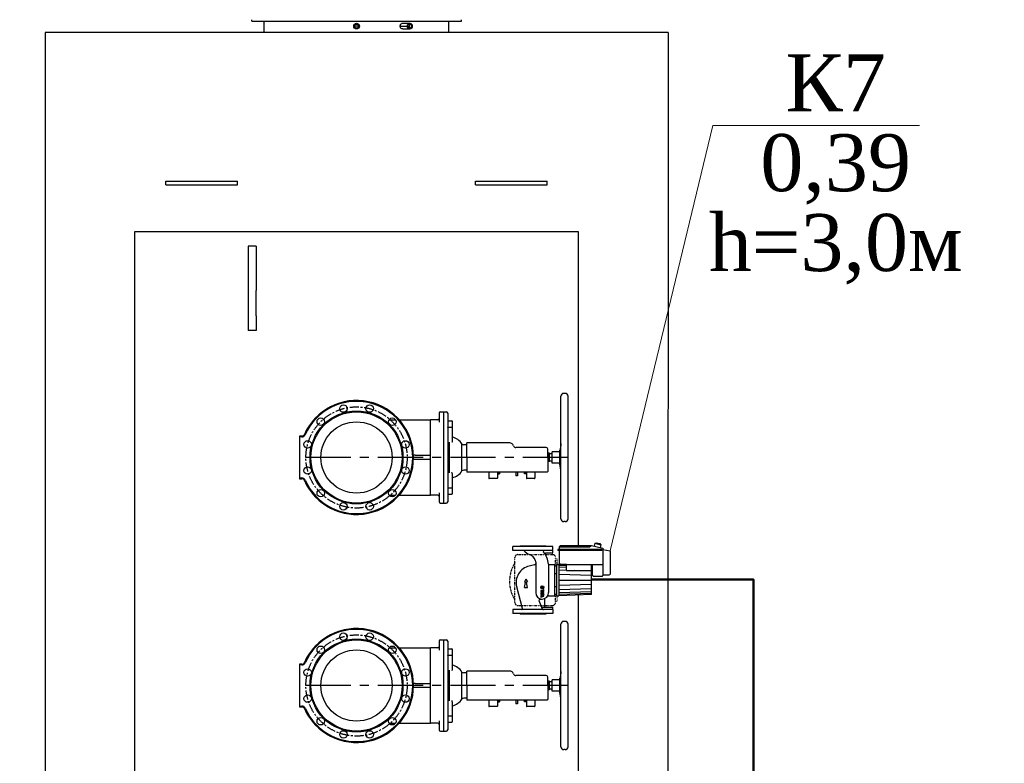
# Model space of a CAD drawing. Header units: millimetres. Extents: x 196 to 1773810, y -221320 to 153872.
# Tile 24 of 256: x 1105223 to 1108677, y -200872 to -198263. Entities that reach past the tile are written whole.
import ezdxf
from ezdxf import colors
from ezdxf.entities.mleader import LeaderData, LeaderLine
from ezdxf.math import Vec2, Vec3

# ---------------------------------------------------------------- set-up
doc = ezdxf.new("R2010")
doc.units = ezdxf.units.MM
doc.linetypes.add('CENTER', pattern=[50.8, 31.75, -6.35, 6.35, -6.35])
doc.linetypes.add('STRICHPUNKT', pattern=[1, 0.5, -0.25, 0, -0.25])
for name, color, linetype, lineweight in [('00_Основной', 163, 'Continuous', 40), ('Основной текст', 7, 'Continuous', 30), ('Эл.линия силовых сетей', 1, 'Continuous', 50), ('электрика', 1, 'Continuous', 140), ('中心线', 1, 'CENTER', 25)]:
    doc.layers.add(name, color=color, linetype=linetype, lineweight=lineweight)
doc.styles.add('Times New Roman', font='times.ttf')

# ---------------------------------------------------------------- blocks, each defined once
blk = doc.blocks.new('_None')

msp = doc.modelspace()

# ---------------------------------------------------------------- linework, layer by layer
at = {"color": 252, "lineweight": 30, "ltscale": 10}
for p, q in [((1105626.9, -203009.4, -0.1), (1105626.9, -199006.4, -0.1)), ((1105626.9, -199006.4, -0.1), (1107182.9, -199006.4, -0.1)), ((1107182.9, -199006.4, -0.1), (1107182.9, -200109, -0.1)), ((1107182.9, -200281.9, -0.1), (1107182.9, -203009.4, -0.1))]:
    msp.add_line(p, q, dxfattribs=at)
at = {"color": 252, "linetype": 'CENTER', "lineweight": 25, "ltscale": 5}
for p, q in [((1107146.8, -199799.2, 0.1), (1106204.8, -199799.2, 0.1)), ((1107146.8, -200599.2, -0.2), (1106204.8, -200599.2, -0.2))]:
    msp.add_line(p, q, dxfattribs=at)
for p, q in [((1107093.5, -200111.1, -0.1), (1106953.5, -200111.1, -0.1)), ((1106953.5, -200125.1, -0.1), (1106953.5, -200111.1, -0.1)), ((1107093.5, -200125.1, -0.1), (1106953.5, -200125.1, -0.1)), ((1107093.5, -200125.1, -0.1), (1107093.5, -200111.1, -0.1)), ((1107093.5, -200134, -0.1), (1107093.5, -200125.1, -0.1)), ((1107265.5, -200122.5, -0.1), (1107110.5, -200122.5, -0.1)), ((1107110.5, -200122.5, -0.1), (1107110.5, -200125.5, -0.1)), ((1107265.5, -200125.5, -0.1), (1107110.5, -200125.5, -0.1)), ((1107115.5, -200112.5, -0.1), (1107119, -200109, -0.1)), ((1107115.5, -200112.5, -0.1), (1107221.9, -200112.5, -0.1)), ((1107115.5, -200112.5, -0.1), (1107115.5, -200122.5, -0.1)), ((1107115.5, -200125.5, -0.1), (1107115.5, -200169.1, -0.1)), ((1107226.9, -200109, -0.1), (1107119, -200109, -0.1)), ((1107221.9, -200112.5, -0.1), (1107229.1, -200107.5, -0.1)), ((1107229.1, -200107.5, -0.1), (1107268.5, -200117.7, -0.1)), ((1107240.7, -200099.8, -0.1), (1107238.1, -200109.9, -0.1)), ((1107240.7, -200099.8, -0.1), (1107246.3, -200098.1, -0.1)), ((1107240.7, -200099.8, -0.1), (1107262.1, -200105.3, -0.1)), ((1107246.3, -200098.1, -0.1), (1107258, -200101.1, -0.1)), ((1107258, -200101.1, -0.1), (1107262.1, -200105.3, -0.1)), ((1107262.1, -200105.3, -0.1), (1107259.5, -200115.4, -0.1)), ((1107265.5, -200122.5, -0.1), (1107265.5, -200125.5, -0.1)), ((1107268.5, -200117.7, -0.1), (1107268.5, -200213.1, -0.1)), ((1107268.5, -200121.6, -0.1), (1107294.5, -200127.1, -0.1)), ((1107069.1, -200134, -0.1), (1107093.5, -200134, -0.1)), ((1107294.5, -200127.1, -0.1), (1107294.5, -200208.1, -0.1)), ((1107029.6, -200176.3, -0.1), (1107011, -200180.3, -0.1)), ((1107033.5, -200166, -0.1), (1107033.5, -200273.3, -0.1)), ((1107078.5, -200173.1, -0.1), (1107078.5, -200273.3, -0.1)), ((1107078.5, -200174.1, -0.1), (1107099, -200174.1, -0.1)), ((1107099, -200174.1, -0.1), (1107099, -200284.1, -0.1)), ((1107099, -200179.2, -0.1), (1107106.5, -200179.2, -0.1)), ((1107106.5, -200174.1, -0.1), (1107106.5, -200284.1, -0.1)), ((1107106.5, -200174.1, -0.1), (1107114, -200174.1, -0.1)), ((1107114, -200174.1, -0.1), (1107114, -200284.1, -0.1)), ((1107141.6, -200175, -0.1), (1107114, -200174.1, -0.1)), ((1107120.5, -200174.1, -0.1), (1107115.5, -200169.1, -0.1)), ((1107120.5, -200174.1, -0.1), (1107268.5, -200174.1, -0.1)), ((1107141.6, -200196.1, -0.1), (1107141.6, -200174.1, -0.1)), ((1107229.1, -200280.3, -0.1), (1107229.1, -200174.1, -0.1)), ((1107231.5, -200174.1, -0.1), (1107231.5, -200213.1, -0.1)), ((1107099, -200205.9, -0.1), (1107106.5, -200205.9, -0.1)), ((1107141.6, -200196.1, -0.1), (1107229.1, -200196.1, -0.1)), ((1107234.5, -200216.1, -0.1), (1107231.5, -200213.1, -0.1)), ((1107234.5, -200216.1, -0.1), (1107265.5, -200216.1, -0.1)), ((1107268.5, -200211.1, -0.1), (1107291.5, -200211.1, -0.1)), ((1106987.5, -200329.3, -0.1), (1106966.7, -200253.6, -0.1)), ((1107099, -200252.3, -0.1), (1107106.5, -200252.3, -0.1)), ((1107047.2, -200297.9, -0.1), (1107056, -200295.8, -0.1)), ((1107064, -200296.3, -0.1), (1107064, -200321.3, -0.1)), ((1107075.7, -200284.1, -0.1), (1107099, -200284.1, -0.1)), ((1107099, -200279.1, -0.1), (1107106.5, -200279.1, -0.1)), ((1107106.5, -200284.1, -0.1), (1107114, -200284.1, -0.1)), ((1107229.1, -200280.3, -0.1), (1107114, -200284.1, -0.1)), ((1107093.5, -200333.1, -0.1), (1106953.5, -200333.1, -0.1)), ((1106953.5, -200333.1, -0.1), (1106953.5, -200347.1, -0.1)), ((1107057.8, -200331.3, -0.1), (1107045.1, -200302, -0.1)), ((1107056.7, -200324.3, -0.1), (1107093.5, -200324.3, -0.1)), ((1107093.5, -200333.1, -0.1), (1107093.5, -200324.3, -0.1)), ((1107093.5, -200333.1, -0.1), (1107093.5, -200347.1, -0.1)), ((1107093.5, -200347.1, -0.1), (1106953.5, -200347.1, -0.1))]:
    msp.add_line(p, q)
at = {"color": 1}
for p, q in [((1106978.5, -200111.1, -0.1), (1106978.5, -200109.1, -0.1)), ((1106978.5, -200109.1, -0.1), (1107068.5, -200109.1, -0.1)), ((1107068.5, -200111.1, -0.1), (1107068.5, -200109.1, -0.1)), ((1106999.3, -200226.7, -0.1), (1106994.5, -200235, -0.1)), ((1106999.3, -200226.7, -0.1), (1107004.1, -200235, -0.1)), ((1106994.5, -200235, -0.1), (1106995.7, -200235, -0.1)), ((1106994.5, -200255, -0.1), (1106997.6, -200237.4, -0.1)), ((1106994.5, -200255, -0.1), (1107004.1, -200255, -0.1)), ((1107004.1, -200255, -0.1), (1107001, -200237.4, -0.1)), ((1107004.1, -200235, -0.1), (1107003, -200235, -0.1)), ((1107061.9, -200262, -0.1), (1107060.2, -200262, -0.1)), ((1107060.2, -200266, -0.1), (1107060.2, -200262, -0.1)), ((1107061.9, -200268.4, -0.1), (1107061.9, -200262, -0.1)), ((1107060.2, -200266, -0.1), (1107051.9, -200266, -0.1)), ((1107051.9, -200266, -0.1), (1107051.9, -200268.4, -0.1)), ((1107051.9, -200268.4, -0.1), (1107061.9, -200268.4, -0.1)), ((1107061.9, -200270.4, -0.1), (1107051.9, -200270.4, -0.1)), ((1107051.9, -200270.4, -0.1), (1107051.9, -200272.7, -0.1)), ((1107051.9, -200272.7, -0.1), (1107061.9, -200272.7, -0.1)), ((1107051.9, -200274.7, -0.1), (1107061.9, -200277.4, -0.1)), ((1107051.9, -200274.7, -0.1), (1107051.9, -200277, -0.1)), ((1107051.9, -200277, -0.1), (1107057.4, -200278.5, -0.1)), ((1107057.4, -200278.5, -0.1), (1107051.9, -200280, -0.1)), ((1107051.9, -200280, -0.1), (1107051.9, -200283.4, -0.1)), ((1107057.4, -200284.9, -0.1), (1107051.9, -200283.4, -0.1)), ((1107051.9, -200286.3, -0.1), (1107057.4, -200284.9, -0.1)), ((1107051.9, -200288.7, -0.1), (1107061.9, -200286, -0.1)), ((1107051.9, -200286.3, -0.1), (1107051.9, -200288.7, -0.1)), ((1107054.5, -200281.7, -0.1), (1107061.9, -200279.7, -0.1)), ((1107061.9, -200283.7, -0.1), (1107054.5, -200281.7, -0.1)), ((1107061.9, -200272.7, -0.1), (1107061.9, -200270.4, -0.1)), ((1107061.9, -200277.4, -0.1), (1107061.9, -200279.7, -0.1)), ((1107061.9, -200286, -0.1), (1107061.9, -200283.7, -0.1)), ((1106978.5, -200347.1, -0.1), (1106978.5, -200349.1, -0.1)), ((1107068.5, -200349.1, -0.1), (1106978.5, -200349.1, -0.1)), ((1107068.5, -200347.1, -0.1), (1107068.5, -200349.1, -0.1))]:
    msp.add_line(p, q, dxfattribs=at)
at = {"color": 1, "linetype": 'STRICHPUNKT'}
for p, q in [((1106960.3, -200308.1, -0.1), (1106960.3, -200150.1, -0.1)), ((1106970.3, -200140.1, -0.1), (1107092.8, -200140.1, -0.1)), ((1107102.8, -200179.2, -0.1), (1107102.8, -200150.1, -0.1)), ((1107102.8, -200155.1, -0.1), (1107109, -200155.1, -0.1)), ((1107109, -200174.1, -0.1), (1107109, -200155.1, -0.1)), ((1107102.8, -200308.1, -0.1), (1107102.8, -200279.1, -0.1)), ((1107109, -200303.1, -0.1), (1107109, -200284.1, -0.1)), ((1106970.3, -200318.1, -0.1), (1107091.5, -200318.1, -0.1)), ((1107102.8, -200303.1, -0.1), (1107109, -200303.1, -0.1))]:
    msp.add_line(p, q, dxfattribs=at)
at = {"color": 1, "linetype": 'Continuous'}
for p, q in [((1107141.6, -200178.6, -0.1), (1107114, -200177.7, -0.1)), ((1107141.6, -200185.2, -0.1), (1107114, -200184.2, -0.1)), ((1107141.6, -200195.3, -0.1), (1107114, -200194.4, -0.1)), ((1107229.1, -200213.6, -0.1), (1107114, -200209.8, -0.1)), ((1107114, -200229.1, -0.1), (1107229.1, -200229.1, -0.1)), ((1107229.1, -200198.2, -0.1), (1107168, -200196.1, -0.1)), ((1107229.1, -200244.7, -0.1), (1107114, -200248.5, -0.1)), ((1107229.1, -200260.1, -0.1), (1107114, -200263.9, -0.1)), ((1107229.1, -200270.2, -0.1), (1107114, -200274, -0.1)), ((1107229.1, -200276.7, -0.1), (1107114, -200280.5, -0.1))]:
    msp.add_line(p, q, dxfattribs=at)
at = {"color": 1}
for radius in [5.33, 3.33]:
    msp.add_circle((1107056.5, -200254.7, -0.1), radius, dxfattribs=at)
for centre, radius, start, end in [((1106989.7, -200128.1, -0.1), 3, 44.7661, 90), ((1107042, -200076.3, -0.1), 70.6, 224.7661, 244.2286), ((1107062.9, -200128.1, -0.1), 3, 90, 218.5418), ((1107001.1, -200171.6, -0.1), 33.3, 17.7743, 72.234), ((1106993.5, -200183.4, -0.1), 85.7, 6.9363, 38.5418), ((1107069.1, -200137, -0.1), 3, 90, 211.544), ((1107023.5, -200238, -0.1), 59, 102.2847, 195.3889), ((1107028.5, -200171.4, -0.1), 5, 282.2847, 0), ((1107018.5, -200166, -0.1), 15, 0, 17.7743), ((1107265.5, -200213.1, -0.1), 3, 270, 0), ((1107291.5, -200208.1, -0.1), 3, 270, 0), ((1107056, -200273.3, -0.1), 22.5, 180, 0), ((1107047.9, -200300.8, -0.1), 3, 103.581, 203.3015), ((1107067, -200296.3, -0.1), 3, 115.4566, 180), ((1106984.6, -200330.1, -0.1), 3, 270, 15.3889), ((1107056.7, -200321.3, -0.1), 3, 203.3015, 270), ((1107060.5, -200330.1, -0.1), 3, 203.3015, 270), ((1107067, -200321.3, -0.1), 3, 180, 270)]:
    msp.add_arc(centre, radius, start, end)
at = {"color": 1, "linetype": 'STRICHPUNKT'}
for centre, radius, start, end in [((1106970.3, -200150.1, -0.1), 10, 90, 180), ((1107092.8, -200150.1, -0.1), 10, 0, 90), ((1107062.8, -200234.1, -0.1), 121.3, 147.6013, 212.3987), ((1106970.3, -200308.1, -0.1), 10, 180, 270), ((1107092.8, -200308.1, -0.1), 10, 270, 0)]:
    msp.add_arc(centre, radius, start, end, dxfattribs=at)
at = {"color": 1}
for centre, start, end in [((1106995.7, -200237, -0.1), 350, 90), ((1107003, -200237, -0.1), 90, 190)]:
    msp.add_arc(centre, 2, start, end, dxfattribs=at)
at = {"layer": '00_Основной', "lineweight": 30, "ltscale": 10}
for p, q in [((1106037, -198268.2, 0.1), (1106037, -198263.4, 0.1)), ((1106037, -198268.2, 0.4), (1106773.2, -198268.2, 0.4)), ((1106080.8, -198308.3, 0.1), (1106080.8, -198268.2, 0.1)), ((1106566.8, -198275.8, 0.1), (1106591.7, -198275.8, 0.1)), ((1106728.9, -198308.3, 0.1), (1106728.9, -198268.2, 0.1)), ((1106773.2, -198268.2, 0.1), (1106773.2, -198263.4, 0.1)), ((1106404.8, -198308.2, -0.3), (1105312, -198308.2, -0.3)), ((1105312, -198308.2, -0.3), (1105312, -202975.1, 0.1)), ((1107497.6, -198308.2, -0.3), (1106404.8, -198308.2, -0.3)), ((1106566.8, -198295.9, 0.1), (1106591.7, -198295.9, 0.1)), ((1107497.6, -198308.2, -0.3), (1107496.8, -202975.1)), ((1105736.4, -198842.7, 0.1), (1105736.4, -198830.4, 0.1)), ((1105736.4, -198830.4, 0.1), (1105754, -198830.4, 0.1)), ((1105736.4, -198842.7, 0.1), (1105754, -198842.7, 0.1)), ((1105754, -198830.4, 0.1), (1105969.4, -198830.4, 0.1)), ((1105754, -198842.7, 0.1), (1105969.4, -198842.7, 0.1)), ((1105969.4, -198830.4, 0.1), (1105987, -198830.4, 0.1)), ((1105969.4, -198842.7, 0.1), (1105987, -198842.7, 0.1)), ((1105987, -198842.7, 0.1), (1105987, -198830.4, 0.1)), ((1106822.6, -198842.7, 0.1), (1106822.6, -198830.4, 0.1)), ((1106822.6, -198830.4, 0.1), (1106840.2, -198830.4, 0.1)), ((1106822.6, -198842.7, 0.1), (1106840.2, -198842.7, 0.1)), ((1106840.2, -198830.4, 0.1), (1107055.7, -198830.4, 0.1)), ((1106840.2, -198842.7, 0.1), (1107055.7, -198842.7, 0.1)), ((1107055.7, -198830.4, 0.1), (1107073.3, -198830.4, 0.1)), ((1107055.7, -198842.7, 0.1), (1107073.3, -198842.7, 0.1)), ((1107073.3, -198842.7, 0.1), (1107073.3, -198830.4, 0.1)), ((1106024.9, -199058.2, 0.1), (1106024.9, -199214, 0.1)), ((1106053, -199058.2, 0.1), (1106024.9, -199058.2, 0.1)), ((1106053, -199058.2, 0.1), (1106053, -199214, 0.1)), ((1106024.9, -199214, 0.1), (1106024.9, -199302.6, 0.1)), ((1106053, -199302.6, 0.1), (1106053, -199214, 0.1)), ((1106024.9, -199302.6, 0.1), (1106024.9, -199353.7, 0.1)), ((1106053, -199302.6, 0.1), (1106053, -199353.7, 0.1)), ((1106053, -199353.7, 0.1), (1106024.9, -199353.7, 0.1))]:
    msp.add_line(p, q, dxfattribs=at)
at = {"layer": '00_Основной', "lineweight": 25, "ltscale": 10}
for p, q in [((1107121.8, -200014.2, -0.1), (1107121.8, -199584.2, -0.1)), ((1107136.8, -199574.2, -0.1), (1107131.8, -199574.2, -0.1)), ((1107146.8, -200014.2, -0.1), (1107146.8, -199584.2, -0.1)), ((1106699.8, -199639.2, -0.1), (1106709.8, -199639.2, -0.1)), ((1106709.8, -199639.1, -0.1), (1106719.8, -199639.1, -0.1)), ((1106709.8, -199639.1, -0.1), (1106709.8, -199664.1, -0.1)), ((1106519.1, -199667.2, -0.1), (1106541.6, -199667.2, -0.1)), ((1106555.1, -199667.2, -0.1), (1106664.8, -199667.2, -0.1)), ((1106664.8, -199692.2, -0.1), (1106664.8, -199667.2, -0.1)), ((1106689.8, -199667.2, -0.1), (1106664.8, -199667.2, -0.1)), ((1106694.8, -199644.2, -0.1), (1106694.8, -199664.2, -0.1)), ((1106694.8, -199664.2, -0.1), (1106694.8, -199675.6, -0.1)), ((1106709.8, -199664.1, -0.1), (1106709.8, -199934.4, -0.1)), ((1106724.8, -199644.1, -0.1), (1106724.8, -199664.1, -0.1)), ((1106724.8, -199664.1, -0.1), (1106724.8, -199934.4, -0.1)), ((1106726.8, -199670.2, -0.1), (1106738.8, -199670.2, -0.1)), ((1106740.8, -199672.2, -0.1), (1106740.8, -199691.8, -0.1)), ((1106664.8, -199906.2, -0.1), (1106664.8, -199692.2, -0.1)), ((1106726.8, -199692.7, -0.1), (1106738.8, -199692.7, -0.1)), ((1106740.8, -199691.8, -0.1), (1106740.8, -199742.5, -0.1)), ((1106204.8, -199724.2, -0.1), (1106204.8, -199727.2, -0.1)), ((1106212.8, -199724.2, -0.1), (1106204.8, -199724.2, -0.1)), ((1106204.8, -199727.2, -0.1), (1106204.8, -199871.2, -0.1)), ((1106212.8, -199727.2, -0.1), (1106204.8, -199727.2, -0.1)), ((1106730.5, -199853.4, -0.1), (1106730.5, -199745, -0.1)), ((1106740.8, -199742.5, -0.1), (1106740.8, -199744.2, -0.1)), ((1106774.4, -199846.6, -0.1), (1106774.4, -199751.8, -0.1)), ((1106791.5, -199755.2, -0.1), (1106781.8, -199754.9, -0.1)), ((1106942.4, -199748.4, -0.1), (1106791.5, -199748.4, -0.1)), ((1106791.5, -199799.2, -0.1), (1106791.5, -199748.4, -0.1)), ((1107070, -199764.2, -0.1), (1106963.9, -199764.2, -0.1)), ((1107075.7, -199799.2, -0.1), (1107075.7, -199769.8, -0.1)), ((1107118.6, -199779.4, -0.1), (1107091.5, -199779.4, -0.1)), ((1107091.5, -199819, -0.1), (1107091.5, -199779.4, -0.1)), ((1107118.6, -199825.5, -0.1), (1107118.6, -199773, -0.1)), ((1107121.8, -199750.3, -0.1), (1107118.8, -199771.2, -0.1)), ((1107120.4, -199797.2, -0.1), (1107120.4, -199766.1, -0.1)), ((1106610.7, -199791.7, -0.1), (1106604.7, -199791.7, -0.1)), ((1106610.7, -199806.7, -0.1), (1106604.7, -199806.7, -0.1)), ((1106610.7, -199791.7, -0.1), (1106664.8, -199791.7, -0.1)), ((1106664.8, -199806.7, -0.1), (1106610.7, -199806.7, -0.1)), ((1106791.5, -199799.2, -0.1), (1106791.5, -199848.2, -0.1)), ((1107077.3, -199784.5, -0.1), (1107075.7, -199781.7, -0.1)), ((1107075.7, -199799.2, -0.1), (1107075.7, -199848.2, -0.1)), ((1107077.3, -199813.9, -0.1), (1107075.7, -199816.7, -0.1)), ((1107081.3, -199784.5, -0.1), (1107077.3, -199784.5, -0.1)), ((1107077.3, -199813.9, -0.1), (1107077.3, -199784.5, -0.1)), ((1107081.3, -199813.9, -0.1), (1107077.3, -199813.9, -0.1)), ((1107081.3, -199813.9, -0.1), (1107081.3, -199784.5, -0.1)), ((1107091.5, -199786.5, -0.1), (1107081.3, -199786, -0.1)), ((1107091.5, -199811.9, -0.1), (1107081.3, -199812.4, -0.1)), ((1106791.5, -199843.3, -0.1), (1106781.8, -199843.5, -0.1)), ((1106791.5, -199848.2, -0.1), (1106791.5, -199850.2, -0.1)), ((1107118.6, -199819, -0.1), (1107091.5, -199819, -0.1)), ((1107120.4, -199838.6, -0.1), (1107118.8, -199827.2, -0.1)), ((1107120.4, -199838.6, -0.1), (1107120.4, -199834.3, -0.1)), ((1107120.4, -199838.6, -0.1), (1107121.8, -199838.6, -0.1)), ((1106204.8, -199871.2, -0.1), (1106212.8, -199871.2, -0.1)), ((1106204.8, -199871.2, -0.1), (1106204.8, -199874.2, -0.1)), ((1106204.8, -199874.2, -0.1), (1106212.8, -199874.2, -0.1)), ((1106740.8, -199855.9, -0.1), (1106740.8, -199854.2, -0.1)), ((1106740.8, -199855.9, -0.1), (1106740.8, -199906.7, -0.1)), ((1106942.4, -199850.2, -0.1), (1106791.5, -199850.2, -0.1)), ((1106868.9, -199850.2, -0.1), (1106868.9, -199872.2, -0.1)), ((1106897.9, -199873.2, -0.1), (1106869.9, -199873.2, -0.1)), ((1106898.9, -199850.2, -0.1), (1106898.9, -199872.2, -0.1)), ((1106898.9, -199851.6, -0.1), (1106905.9, -199851.6, -0.1)), ((1106898.9, -199856.6, -0.1), (1106905.9, -199856.6, -0.1)), ((1106901.4, -199850.2, -0.1), (1106901.4, -199851.2, -0.1)), ((1106998.4, -199851.2, -0.1), (1106901.4, -199851.2, -0.1)), ((1106905.9, -199851.6, -0.1), (1106905.9, -199856.6, -0.1)), ((1106953.4, -199850.2, -0.1), (1106942.4, -199850.2, -0.1)), ((1106963.9, -199850.2, -0.1), (1106953.4, -199850.2, -0.1)), ((1106963.1, -199851.2, -0.1), (1106963.1, -199863.2, -0.1)), ((1106969.1, -199863.2, -0.1), (1106963.1, -199863.2, -0.1)), ((1107070, -199850.2, -0.1), (1106963.9, -199850.2, -0.1)), ((1106969.1, -199851.2, -0.1), (1106969.1, -199863.2, -0.1)), ((1107000.7, -199851.7, -0.1), (1106993.7, -199851.7, -0.1)), ((1106993.7, -199856.7, -0.1), (1106993.7, -199851.7, -0.1)), ((1107000.7, -199856.7, -0.1), (1106993.7, -199856.7, -0.1)), ((1106998.4, -199850.2, -0.1), (1106998.4, -199851.2, -0.1)), ((1107000.7, -199850.2, -0.1), (1107000.7, -199872.2, -0.1)), ((1107029.7, -199873.2, -0.1), (1107001.7, -199873.2, -0.1)), ((1107030.7, -199850.2, -0.1), (1107030.7, -199872.2, -0.1)), ((1107073.7, -199850.2, -0.1), (1107070, -199850.2, -0.1)), ((1106664.8, -199931.2, -0.1), (1106664.8, -199906.2, -0.1)), ((1106726.8, -199905.7, -0.1), (1106738.8, -199905.7, -0.1)), ((1106740.8, -199906.7, -0.1), (1106740.8, -199926.2, -0.1)), ((1106519.1, -199931.2, -0.1), (1106541.6, -199931.2, -0.1)), ((1106555.1, -199931.2, -0.1), (1106664.8, -199931.2, -0.1)), ((1106689.8, -199931.2, -0.1), (1106664.8, -199931.2, -0.1)), ((1106694.8, -199922.8, -0.1), (1106694.8, -199934.2, -0.1)), ((1106694.8, -199934.2, -0.1), (1106694.8, -199954.2, -0.1)), ((1106709.8, -199934.4, -0.1), (1106709.8, -199959.4, -0.1)), ((1106724.8, -199934.4, -0.1), (1106724.8, -199954.4, -0.1)), ((1106726.8, -199928.2, -0.1), (1106738.8, -199928.2, -0.1)), ((1106699.8, -199959.2, -0.1), (1106709.8, -199959.2, -0.1)), ((1106709.8, -199959.4, -0.1), (1106719.8, -199959.4, -0.1)), ((1107136.8, -200024.2, -0.1), (1107131.8, -200024.2, -0.1)), ((1106980.1, -200109.1, -0.1), (1107067, -200109.1, -0.1)), ((1107121.8, -200814.2, -0.1), (1107121.8, -200384.2, -0.1)), ((1107136.8, -200374.2, -0.1), (1107131.8, -200374.2, -0.1)), ((1107146.8, -200814.2, -0.1), (1107146.8, -200384.2, -0.1)), ((1106519.1, -200467.2, -0.1), (1106541.6, -200467.2, -0.1)), ((1106555.1, -200467.2, -0.1), (1106664.8, -200467.2, -0.1)), ((1106664.8, -200492.2, -0.1), (1106664.8, -200467.2, -0.1)), ((1106689.8, -200467.2, -0.1), (1106664.8, -200467.2, -0.1)), ((1106694.8, -200444.2, -0.1), (1106694.8, -200464.2, -0.1)), ((1106694.8, -200464.2, -0.1), (1106694.8, -200475.6, -0.1)), ((1106699.8, -200439.2, -0.1), (1106709.8, -200439.2, -0.1)), ((1106709.8, -200439.1, -0.1), (1106719.8, -200439.1, -0.1)), ((1106709.8, -200439.1, -0.1), (1106709.8, -200464.1, -0.1)), ((1106709.8, -200464.1, -0.1), (1106709.8, -200734.4, -0.1)), ((1106724.8, -200444.1, -0.1), (1106724.8, -200464.1, -0.1)), ((1106724.8, -200464.1, -0.1), (1106724.8, -200734.4, -0.1)), ((1106726.8, -200470.2, -0.1), (1106738.8, -200470.2, -0.1)), ((1106664.8, -200706.2, -0.1), (1106664.8, -200492.2, -0.1)), ((1106726.8, -200492.7, -0.1), (1106738.8, -200492.7, -0.1)), ((1106740.8, -200472.2, -0.1), (1106740.8, -200491.8, -0.1)), ((1106740.8, -200491.8, -0.1), (1106740.8, -200542.5, -0.1)), ((1106204.8, -200524.2, -0.1), (1106204.8, -200527.2, -0.1)), ((1106212.8, -200524.2, -0.1), (1106204.8, -200524.2, -0.1)), ((1106204.8, -200527.2, -0.1), (1106204.8, -200671.2, -0.1)), ((1106212.8, -200527.2, -0.1), (1106204.8, -200527.2, -0.1)), ((1106730.5, -200653.4, -0.1), (1106730.5, -200545, -0.1)), ((1106740.8, -200542.5, -0.1), (1106740.8, -200544.2, -0.1)), ((1106774.4, -200646.6, -0.1), (1106774.4, -200551.8, -0.1)), ((1106791.5, -200555.2, -0.1), (1106781.8, -200554.9, -0.1)), ((1106942.4, -200548.4, -0.1), (1106791.5, -200548.4, -0.1)), ((1106791.5, -200599.2, -0.1), (1106791.5, -200548.4, -0.1)), ((1107070.1, -200564.2, -0.1), (1106963.9, -200564.2, -0.1)), ((1107075.7, -200599.2, -0.1), (1107075.7, -200569.8, -0.1)), ((1107118.6, -200625.5, -0.1), (1107118.6, -200573, -0.1)), ((1107121.8, -200550.3, -0.1), (1107118.8, -200571.2, -0.1)), ((1107120.5, -200597.2, -0.1), (1107120.5, -200566.1, -0.1)), ((1106610.7, -200591.7, -0.1), (1106604.7, -200591.7, -0.1)), ((1106610.7, -200606.7, -0.1), (1106604.7, -200606.7, -0.1)), ((1106610.7, -200591.7, -0.1), (1106664.8, -200591.7, -0.1)), ((1106664.8, -200606.7, -0.1), (1106610.7, -200606.7, -0.1)), ((1106791.5, -200599.2, -0.1), (1106791.5, -200648.2, -0.1)), ((1107077.3, -200584.5, -0.1), (1107075.7, -200581.7, -0.1)), ((1107075.7, -200599.2, -0.1), (1107075.7, -200648.2, -0.1)), ((1107081.4, -200584.5, -0.1), (1107077.3, -200584.5, -0.1)), ((1107077.3, -200613.9, -0.1), (1107077.3, -200584.5, -0.1)), ((1107081.4, -200613.9, -0.1), (1107081.4, -200584.5, -0.1)), ((1107091.5, -200586.5, -0.1), (1107081.4, -200586, -0.1)), ((1107118.6, -200579.4, -0.1), (1107091.5, -200579.4, -0.1)), ((1107091.5, -200619, -0.1), (1107091.5, -200579.4, -0.1)), ((1106791.5, -200643.3, -0.1), (1106781.8, -200643.5, -0.1)), ((1107077.3, -200613.9, -0.1), (1107075.7, -200616.7, -0.1)), ((1107081.4, -200613.9, -0.1), (1107077.3, -200613.9, -0.1)), ((1107091.5, -200611.9, -0.1), (1107081.4, -200612.4, -0.1)), ((1107118.6, -200619, -0.1), (1107091.5, -200619, -0.1)), ((1107120.5, -200638.6, -0.1), (1107118.8, -200627.2, -0.1)), ((1107120.5, -200638.6, -0.1), (1107120.5, -200634.3, -0.1)), ((1107120.5, -200638.6, -0.1), (1107121.8, -200638.6, -0.1)), ((1106204.8, -200671.2, -0.1), (1106212.8, -200671.2, -0.1)), ((1106204.8, -200671.2, -0.1), (1106204.8, -200674.2, -0.1)), ((1106204.8, -200674.2, -0.1), (1106212.8, -200674.2, -0.1)), ((1106740.8, -200655.9, -0.1), (1106740.8, -200654.2, -0.1)), ((1106740.8, -200655.9, -0.1), (1106740.8, -200706.7, -0.1)), ((1106791.5, -200648.2, -0.1), (1106791.5, -200650.2, -0.1)), ((1106942.4, -200650.2, -0.1), (1106791.5, -200650.2, -0.1)), ((1106868.9, -200650.2, -0.1), (1106868.9, -200672.2, -0.1)), ((1106897.9, -200673.2, -0.1), (1106869.9, -200673.2, -0.1)), ((1106898.9, -200650.2, -0.1), (1106898.9, -200672.2, -0.1)), ((1106898.9, -200651.6, -0.1), (1106905.9, -200651.6, -0.1)), ((1106898.9, -200656.6, -0.1), (1106905.9, -200656.6, -0.1)), ((1106901.4, -200650.2, -0.1), (1106901.4, -200651.2, -0.1)), ((1106998.4, -200651.2, -0.1), (1106901.4, -200651.2, -0.1)), ((1106905.9, -200651.6, -0.1), (1106905.9, -200656.6, -0.1)), ((1106953.4, -200650.2, -0.1), (1106942.4, -200650.2, -0.1)), ((1106963.9, -200650.2, -0.1), (1106953.4, -200650.2, -0.1)), ((1106963.1, -200651.2, -0.1), (1106963.1, -200663.2, -0.1)), ((1106969.1, -200663.2, -0.1), (1106963.1, -200663.2, -0.1)), ((1107070.1, -200650.2, -0.1), (1106963.9, -200650.2, -0.1)), ((1106969.1, -200651.2, -0.1), (1106969.1, -200663.2, -0.1)), ((1107000.7, -200651.7, -0.1), (1106993.7, -200651.7, -0.1)), ((1106993.7, -200656.7, -0.1), (1106993.7, -200651.7, -0.1)), ((1107000.7, -200656.7, -0.1), (1106993.7, -200656.7, -0.1)), ((1106998.4, -200650.2, -0.1), (1106998.4, -200651.2, -0.1)), ((1107000.7, -200650.2, -0.1), (1107000.7, -200672.2, -0.1)), ((1107029.7, -200673.2, -0.1), (1107001.7, -200673.2, -0.1)), ((1107030.7, -200650.2, -0.1), (1107030.7, -200672.2, -0.1)), ((1107073.7, -200650.2, -0.1), (1107070.1, -200650.2, -0.1)), ((1106664.8, -200731.2, -0.1), (1106664.8, -200706.2, -0.1)), ((1106726.8, -200705.7, -0.1), (1106738.8, -200705.7, -0.1)), ((1106740.8, -200706.7, -0.1), (1106740.8, -200726.2, -0.1)), ((1106519.1, -200731.2, -0.1), (1106541.6, -200731.2, -0.1)), ((1106555.1, -200731.2, -0.1), (1106664.8, -200731.2, -0.1)), ((1106689.8, -200731.2, -0.1), (1106664.8, -200731.2, -0.1)), ((1106694.8, -200722.8, -0.1), (1106694.8, -200734.2, -0.1)), ((1106694.8, -200734.2, -0.1), (1106694.8, -200754.2, -0.1)), ((1106709.8, -200734.4, -0.1), (1106709.8, -200759.4, -0.1)), ((1106724.8, -200734.4, -0.1), (1106724.8, -200754.4, -0.1)), ((1106726.8, -200728.2, -0.1), (1106738.8, -200728.2, -0.1)), ((1106699.8, -200759.2, -0.1), (1106709.8, -200759.2, -0.1)), ((1106709.8, -200759.4, -0.1), (1106719.8, -200759.4, -0.1)), ((1107136.8, -200824.2, -0.1), (1107131.8, -200824.2, -0.1))]:
    msp.add_line(p, q, dxfattribs=at)
at = {"layer": '00_Основной', "lineweight": 30, "ltscale": 10}
for radius in [10, 8.82, 7.22]:
    msp.add_circle((1106404.8, -198285.9, 0.1), radius, dxfattribs=at)
at = {"layer": '00_Основной', "lineweight": 25, "ltscale": 10}
for centre, radius in [((1106404.8, -199799.2, -0.1), 163), ((1106404.8, -199799.2, -0.1), 160), ((1106358.9, -199627.8, -0.1), 13), ((1106450.8, -199627.8, -0.1), 13), ((1106279.3, -199673.7, -0.1), 13), ((1106404.8, -199799.2, -0.1), 125), ((1106530.3, -199673.7, -0.1), 13), ((1106233.4, -199753.3, -0.1), 13), ((1106576.3, -199753.3, -0.1), 13), ((1106233.4, -199845.2, -0.1), 13), ((1106576.3, -199845.2, -0.1), 13), ((1106279.3, -199924.7, -0.1), 13), ((1106530.3, -199924.7, -0.1), 13), ((1106358.9, -199970.7, -0.1), 13), ((1106450.8, -199970.7, -0.1), 13), ((1106404.8, -200599.2, -0.1), 163), ((1106358.9, -200427.8, -0.1), 13), ((1106450.8, -200427.8, -0.1), 13), ((1106404.8, -200599.2, -0.1), 160), ((1106279.3, -200473.7, -0.1), 13), ((1106530.4, -200473.7, -0.1), 13), ((1106404.8, -200599.2, -0.1), 125), ((1106233.4, -200553.3, -0.1), 13), ((1106576.3, -200553.3, -0.1), 13), ((1106233.4, -200645.2, -0.1), 13), ((1106576.3, -200645.2, -0.1), 13), ((1106279.3, -200724.7, -0.1), 13), ((1106530.4, -200724.7, -0.1), 13), ((1106358.9, -200770.7, -0.1), 13), ((1106450.8, -200770.7, -0.1), 13)]:
    msp.add_circle(centre, radius, dxfattribs=at)
for centre, radius, start, end in [((1106404.8, -199799.2, -0.1), 200, 0, 156.1238), ((1106404.8, -199799.2, -0.1), 197, 203.8762, 156.1238), ((1107131.8, -199584.2, -0.1), 10, 90, 180), ((1107136.8, -199584.2, -0.1), 10, 0, 90), ((1106699.8, -199644.2, -0.1), 5, 90, 180), ((1106719.8, -199644.1, -0.1), 5, 0, 90), ((1106689.8, -199662.2, -0.1), 5, 270, 0), ((1106726.8, -199668.2, -0.1), 2, 180, 270), ((1106726.8, -199668.2, -0.1), 2, 180, 247.5017), ((1106738.8, -199672.2, -0.1), 2, 0, 90), ((1106212.8, -199714.2, -0.1), 10, 270, 336.1238), ((1106212.8, -199714.2, -0.1), 13, 270, 336.1238), ((1106727.9, -199781.9, -0.1), 55.4, 32.8859, 76.4418), ((1106782.1, -199743.6, -0.1), 11.3, 226.5607, 268.5), ((1106942.4, -199761.9, -0.1), 13.6, 17.4576, 90), ((1106963.9, -199755.2, -0.1), 9.04, 197.4576, 270), ((1107070, -199769.8, -0.1), 5.65, 0, 90), ((1107130.6, -199773, -0.1), 12, 171.6267, 180), ((1106404.8, -199799.2, -0.1), 200, 203.8762, 0), ((1106727.9, -199816.5, -0.1), 55.4, 283.5582, 327.1141), ((1106782.1, -199854.8, -0.1), 11.3, 91.5, 133.4393), ((1107073.7, -199848.2, -0.1), 2, 270, 0), ((1107130.6, -199825.5, -0.1), 12, 180, 188.3733), ((1106212.8, -199884.2, -0.1), 13, 23.8762, 90), ((1106212.8, -199884.2, -0.1), 10, 23.8762, 90), ((1106869.9, -199872.2, -0.1), 1, 180, 270), ((1106897.9, -199872.2, -0.1), 1, 270, 0), ((1107001.7, -199872.2, -0.1), 1, 180, 270), ((1107029.7, -199872.2, -0.1), 1, 270, 0), ((1106689.8, -199936.2, -0.1), 5, 0, 90), ((1106726.8, -199930.2, -0.1), 2, 90, 180), ((1106726.8, -199930.2, -0.1), 2, 112.4983, 180), ((1106738.8, -199926.2, -0.1), 2, 270, 0), ((1106699.8, -199954.2, -0.1), 5, 180, 270), ((1106719.8, -199954.4, -0.1), 5, 270, 0), ((1107131.8, -200014.2, -0.1), 10, 180, 270), ((1107136.8, -200014.2, -0.1), 10, 270, 0), ((1106404.8, -200599.2, -0.1), 200, 0, 156.1238), ((1106404.8, -200599.2, -0.1), 197, 203.8762, 156.1238), ((1107131.8, -200384.2, -0.1), 10, 90, 180), ((1107136.8, -200384.2, -0.1), 10, 0, 90), ((1106689.8, -200462.2, -0.1), 5, 270, 0), ((1106699.8, -200444.2, -0.1), 5, 90, 180), ((1106719.8, -200444.1, -0.1), 5, 0, 90), ((1106726.8, -200468.2, -0.1), 2, 180, 270), ((1106726.8, -200468.2, -0.1), 2, 180, 247.5017), ((1106738.8, -200472.2, -0.1), 2, 0, 90), ((1106212.8, -200514.2, -0.1), 10, 270, 336.1238), ((1106212.8, -200514.2, -0.1), 13, 270, 336.1238), ((1106727.9, -200581.9, -0.1), 55.4, 32.8859, 76.4418), ((1106782.1, -200543.6, -0.1), 11.3, 226.5607, 268.5), ((1106942.4, -200561.9, -0.1), 13.6, 17.4576, 90), ((1106963.9, -200555.2, -0.1), 9.04, 197.4576, 270), ((1107070.1, -200569.8, -0.1), 5.65, 0, 90), ((1107130.6, -200573, -0.1), 12, 171.6267, 180), ((1106404.8, -200599.2, -0.1), 200, 203.8762, 0), ((1106782.1, -200654.8, -0.1), 11.3, 91.5, 133.4393), ((1107130.6, -200625.5, -0.1), 12, 180, 188.3733), ((1106212.8, -200684.2, -0.1), 13, 23.8762, 90), ((1106212.8, -200684.2, -0.1), 10, 23.8762, 90), ((1106727.9, -200616.5, -0.1), 55.4, 283.5582, 327.1141), ((1106869.9, -200672.2, -0.1), 1, 180, 270), ((1106897.9, -200672.2, -0.1), 1, 270, 0), ((1107001.7, -200672.2, -0.1), 1, 180, 270), ((1107029.7, -200672.2, -0.1), 1, 270, 0), ((1107073.7, -200648.2, -0.1), 2, 270, 0), ((1106689.8, -200736.2, -0.1), 5, 0, 90), ((1106726.8, -200730.2, -0.1), 2, 90, 180), ((1106726.8, -200730.2, -0.1), 2, 112.4983, 180), ((1106738.8, -200726.2, -0.1), 2, 270, 0), ((1106699.8, -200754.2, -0.1), 5, 180, 270), ((1106719.8, -200754.4, -0.1), 5, 270, 0), ((1107131.8, -200814.2, -0.1), 10, 180, 270), ((1107136.8, -200814.2, -0.1), 10, 270, 0)]:
    msp.add_arc(centre, radius, start, end, dxfattribs=at)
at = {"layer": '00_Основной', "color": 18, "lineweight": 25, "ltscale": 10, "true_color": 0x000000}
msp.add_arc((1106947.3, -200345.8, -0.1), 2, 0, 9.4349, dxfattribs=at)
at = {"layer": '00_Основной', "lineweight": 30, "ltscale": 10}
for centre, major_axis in [((1106591.7, -198285.9, 0.1), (0, -10)), ((1106591.7, -198285.9, 0.1), (0, 8.82)), ((1106590.9, -198285.9, 0.1), (0, -7.22))]:
    msp.add_ellipse(centre, major_axis=major_axis, ratio=0.866025, dxfattribs=at)
for points, knots in [([(1106558.1, -198285.9, 0.1), (1106558.1, -198284.6, 0.1), (1106558.3, -198283.3, 0.1), (1106559.2, -198280.8, 0.1), (1106559.9, -198279.7, 0.1), (1106561.4, -198277.9, 0.1), (1106562.4, -198277.1, 0.1), (1106564.6, -198276.1, 0.1), (1106565.8, -198275.8, 0.1), (1106566.8, -198275.8, 0.1)], [3.767125, 3.767125, 3.767125, 3.767125, 4.238015, 4.238015, 4.708906, 4.708906, 5.179797, 5.179797, 5.650687, 5.650687, 5.650687, 5.650687]), ([(1106566.8, -198295.9, 0.1), (1106565.8, -198295.9, 0.1), (1106564.6, -198295.6, 0.1), (1106562.4, -198294.6, 0.1), (1106561.4, -198293.8, 0.1), (1106559.9, -198292.1, 0.1), (1106559.2, -198290.9, 0.1), (1106558.3, -198288.5, 0.1), (1106558.1, -198287.1, 0.1), (1106558.1, -198285.9, 0.1)], [1.883562, 1.883562, 1.883562, 1.883562, 2.354453, 2.354453, 2.825344, 2.825344, 3.296234, 3.296234, 3.767125, 3.767125, 3.767125, 3.767125])]:
    msp.add_open_spline(points, degree=3, knots=knots, dxfattribs=at)
at = {"layer": '00_Основной', "lineweight": 25, "ltscale": 10}
for points, knots in [([(1106724.8, -199693.7, -0.1), (1106724.8, -199693.7, -0.1), (1106724.9, -199693.6, -0.1), (1106724.9, -199693.4, -0.1), (1106725, -199693.3, -0.1), (1106725.2, -199693.2, -0.1), (1106725.3, -199693.1, -0.1), (1106725.6, -199693, -0.1), (1106725.8, -199692.9, -0.1), (1106726, -199692.8, -0.1), (1106726.4, -199692.8, -0.1), (1106726.7, -199692.7, -0.1), (1106726.8, -199692.7, -0.1)], [0, 0, 0, 0, 1.424843, 2.667465, 3.776335, 4.914077, 6.085893, 7.241317, 8.400458, 9.563676, 10.702005, 13, 13, 13, 13]), ([(1106738.8, -199692.7, -0.1), (1106739, -199692.7, -0.1), (1106739.2, -199692.7, -0.1), (1106739.5, -199692.7, -0.1), (1106739.7, -199692.6, -0.1), (1106740, -199692.6, -0.1), (1106740.2, -199692.5, -0.1), (1106740.4, -199692.4, -0.1), (1106740.5, -199692.3, -0.1), (1106740.7, -199692.2, -0.1), (1106740.8, -199692, -0.1), (1106740.8, -199691.9, -0.1), (1106740.8, -199691.8, -0.1), (1106740.8, -199691.8, -0.1)], [0, 0, 0, 0, 1.533889, 2.871622, 4.0654, 5.290328, 6.552039, 7.796257, 9.044613, 10.297538, 11.523793, 12.759968, 14, 14, 14, 14]), ([(1106740.8, -199744.2, -0.1), (1106740.8, -199744.3, -0.1), (1106740.8, -199744.5, -0.1), (1106740.7, -199744.8, -0.1), (1106740.6, -199745, -0.1), (1106740.5, -199745.1, -0.1), (1106740.3, -199745.3, -0.1), (1106740.1, -199745.5, -0.1), (1106739.9, -199745.7, -0.1), (1106739.6, -199745.8, -0.1), (1106739.4, -199746, -0.1), (1106739.2, -199746, -0.1)], [0, 0, 0, 0, 1.417442, 2.877964, 3.990922, 5.502772, 5.88611, 7.813125, 8.962683, 10.102092, 12, 12, 12, 12]), ([(1107121.8, -199751.6, -0.1), (1107121.8, -199752, -0.1), (1107121.6, -199753.5, -0.1), (1107121.3, -199755.3, -0.1), (1107121.1, -199757.2, -0.1), (1107120.9, -199759, -0.1), (1107120.7, -199761, -0.1), (1107120.6, -199762.5, -0.1), (1107120.5, -199763.8, -0.1), (1107120.5, -199764.9, -0.1), (1107120.4, -199765.8, -0.1), (1107120.4, -199766.1, -0.1)], [0, 0, 0, 0, 0.870734, 3.056255, 3.780931, 5.183155, 7.125355, 8.554975, 9.066071, 10.765443, 12, 12, 12, 12]), ([(1107121.8, -199813.7, -0.1), (1107121.7, -199812.7, -0.1), (1107121.4, -199811.2, -0.1), (1107121.1, -199809, -0.1), (1107120.9, -199807.3, -0.1), (1107120.8, -199805.5, -0.1), (1107120.6, -199803.8, -0.1), (1107120.5, -199801.9, -0.1), (1107120.5, -199800.3, -0.1), (1107120.4, -199798.7, -0.1), (1107120.4, -199797.8, -0.1), (1107120.4, -199797.2, -0.1)], [0, 0, 0, 0, 2.690755, 3.780931, 5.183155, 6.496888, 7.722368, 8.812219, 10.187118, 10.950173, 12, 12, 12, 12]), ([(1107121.1, -199831.6, -0.1), (1107121, -199831.6, -0.1), (1107120.9, -199831.6, -0.1), (1107120.7, -199831.8, -0.1), (1107120.6, -199832.2, -0.1), (1107120.5, -199832.7, -0.1), (1107120.5, -199833.4, -0.1), (1107120.4, -199834.1, -0.1), (1107120.4, -199834.3, -0.1)], [0, 0, 0, 0, 1.406606, 2.923368, 4.324411, 5.561414, 7.769595, 9, 9, 9, 9]), ([(1107121.8, -199832.4, -0.1), (1107121.8, -199832.3, -0.1), (1107121.6, -199832, -0.1), (1107121.3, -199831.7, -0.1), (1107121.1, -199831.6, -0.1), (1107121.1, -199831.6, -0.1)], [0, 0, 0, 0, 1.707301, 3.73641, 6, 6, 6, 6]), ([(1106740.8, -199854.2, -0.1), (1106740.8, -199854.2, -0.1), (1106740.8, -199854.1, -0.1), (1106740.8, -199853.9, -0.1), (1106740.7, -199853.7, -0.1), (1106740.6, -199853.5, -0.1), (1106740.5, -199853.3, -0.1), (1106740.3, -199853.1, -0.1), (1106740.1, -199853, -0.1), (1106739.9, -199852.8, -0.1), (1106739.6, -199852.6, -0.1), (1106739.4, -199852.5, -0.1), (1106739.2, -199852.4, -0.1)], [0, 0, 0, 0, 0.764029, 1.540173, 3.126357, 4.334231, 5.97312, 6.388316, 8.474087, 9.7172, 10.948956, 13, 13, 13, 13]), ([(1106724.8, -199904.7, -0.1), (1106724.8, -199904.8, -0.1), (1106724.9, -199904.9, -0.1), (1106724.9, -199905, -0.1), (1106725, -199905.2, -0.1), (1106725.2, -199905.3, -0.1), (1106725.3, -199905.4, -0.1), (1106725.6, -199905.5, -0.1), (1106725.8, -199905.6, -0.1), (1106726, -199905.6, -0.1), (1106726.3, -199905.7, -0.1), (1106726.6, -199905.7, -0.1), (1106726.7, -199905.7, -0.1), (1106726.8, -199905.7, -0.1)], [0, 0, 0, 0, 1.534392, 2.872551, 4.066668, 5.291882, 6.553795, 7.79809, 9.046415, 10.299178, 11.525164, 12.760775, 14, 14, 14, 14]), ([(1106738.8, -199905.7, -0.1), (1106739, -199905.7, -0.1), (1106739.2, -199905.7, -0.1), (1106739.5, -199905.8, -0.1), (1106739.7, -199905.8, -0.1), (1106740, -199905.9, -0.1), (1106740.2, -199906, -0.1), (1106740.4, -199906.1, -0.1), (1106740.5, -199906.2, -0.1), (1106740.7, -199906.3, -0.1), (1106740.8, -199906.4, -0.1), (1106740.8, -199906.6, -0.1), (1106740.8, -199906.6, -0.1), (1106740.8, -199906.7, -0.1)], [0, 0, 0, 0, 1.533711, 2.871294, 4.064948, 5.289775, 6.551412, 7.79561, 9.043975, 10.29695, 11.523262, 12.759638, 14, 14, 14, 14]), ([(1106724.8, -200493.7, -0.1), (1106724.8, -200493.7, -0.1), (1106724.9, -200493.6, -0.1), (1106724.9, -200493.4, -0.1), (1106725, -200493.3, -0.1), (1106725.2, -200493.2, -0.1), (1106725.4, -200493.1, -0.1), (1106725.6, -200493, -0.1), (1106725.8, -200492.9, -0.1), (1106726, -200492.8, -0.1), (1106726.4, -200492.8, -0.1), (1106726.7, -200492.7, -0.1), (1106726.8, -200492.7, -0.1)], [0, 0, 0, 0, 1.424843, 2.667465, 3.776335, 4.914077, 6.085893, 7.241317, 8.400458, 9.563676, 10.702005, 13, 13, 13, 13]), ([(1106738.8, -200492.7, -0.1), (1106739, -200492.7, -0.1), (1106739.2, -200492.7, -0.1), (1106739.5, -200492.7, -0.1), (1106739.7, -200492.6, -0.1), (1106740, -200492.6, -0.1), (1106740.2, -200492.5, -0.1), (1106740.4, -200492.4, -0.1), (1106740.6, -200492.3, -0.1), (1106740.7, -200492.2, -0.1), (1106740.8, -200492, -0.1), (1106740.8, -200491.9, -0.1), (1106740.8, -200491.8, -0.1), (1106740.8, -200491.8, -0.1)], [0, 0, 0, 0, 1.533889, 2.871622, 4.0654, 5.290328, 6.552039, 7.796257, 9.044613, 10.297538, 11.523793, 12.759968, 14, 14, 14, 14]), ([(1106740.8, -200544.2, -0.1), (1106740.8, -200544.3, -0.1), (1106740.8, -200544.5, -0.1), (1106740.7, -200544.8, -0.1), (1106740.6, -200545, -0.1), (1106740.5, -200545.1, -0.1), (1106740.3, -200545.3, -0.1), (1106740.1, -200545.5, -0.1), (1106739.9, -200545.7, -0.1), (1106739.6, -200545.8, -0.1), (1106739.4, -200546, -0.1), (1106739.3, -200546, -0.1)], [0, 0, 0, 0, 1.417442, 2.877964, 3.990922, 5.502772, 5.88611, 7.813125, 8.962683, 10.102092, 12, 12, 12, 12]), ([(1107121.8, -200551.6, -0.1), (1107121.8, -200552, -0.1), (1107121.6, -200553.5, -0.1), (1107121.4, -200555.3, -0.1), (1107121.1, -200557.2, -0.1), (1107120.9, -200559, -0.1), (1107120.7, -200561, -0.1), (1107120.6, -200562.5, -0.1), (1107120.5, -200563.8, -0.1), (1107120.5, -200564.9, -0.1), (1107120.5, -200565.8, -0.1), (1107120.5, -200566.1, -0.1)], [0, 0, 0, 0, 0.870734, 3.056255, 3.780931, 5.183155, 7.125355, 8.554975, 9.066071, 10.765443, 12, 12, 12, 12]), ([(1107121.8, -200613.7, -0.1), (1107121.7, -200612.7, -0.1), (1107121.4, -200611.2, -0.1), (1107121.1, -200609, -0.1), (1107121, -200607.3, -0.1), (1107120.8, -200605.5, -0.1), (1107120.7, -200603.8, -0.1), (1107120.6, -200601.9, -0.1), (1107120.5, -200600.3, -0.1), (1107120.5, -200598.7, -0.1), (1107120.5, -200597.8, -0.1), (1107120.5, -200597.2, -0.1)], [0, 0, 0, 0, 2.690755, 3.780931, 5.183155, 6.496888, 7.722368, 8.812219, 10.187118, 10.950173, 12, 12, 12, 12]), ([(1107121.1, -200631.6, -0.1), (1107121, -200631.6, -0.1), (1107120.9, -200631.6, -0.1), (1107120.7, -200631.8, -0.1), (1107120.6, -200632.2, -0.1), (1107120.5, -200632.7, -0.1), (1107120.5, -200633.4, -0.1), (1107120.5, -200634.1, -0.1), (1107120.5, -200634.3, -0.1)], [0, 0, 0, 0, 1.406606, 2.923368, 4.324411, 5.561414, 7.769595, 9, 9, 9, 9]), ([(1107121.8, -200632.4, -0.1), (1107121.8, -200632.3, -0.1), (1107121.6, -200632, -0.1), (1107121.3, -200631.7, -0.1), (1107121.2, -200631.6, -0.1), (1107121.1, -200631.6, -0.1)], [0, 0, 0, 0, 1.707301, 3.73641, 6, 6, 6, 6]), ([(1106740.8, -200654.2, -0.1), (1106740.8, -200654.2, -0.1), (1106740.8, -200654.1, -0.1), (1106740.8, -200653.9, -0.1), (1106740.7, -200653.7, -0.1), (1106740.6, -200653.5, -0.1), (1106740.5, -200653.3, -0.1), (1106740.3, -200653.1, -0.1), (1106740.1, -200653, -0.1), (1106739.9, -200652.8, -0.1), (1106739.6, -200652.6, -0.1), (1106739.4, -200652.5, -0.1), (1106739.3, -200652.4, -0.1)], [0, 0, 0, 0, 0.764029, 1.540173, 3.126357, 4.334231, 5.97312, 6.388316, 8.474087, 9.7172, 10.948956, 13, 13, 13, 13]), ([(1106724.8, -200704.7, -0.1), (1106724.8, -200704.8, -0.1), (1106724.9, -200704.9, -0.1), (1106724.9, -200705, -0.1), (1106725, -200705.2, -0.1), (1106725.2, -200705.3, -0.1), (1106725.4, -200705.4, -0.1), (1106725.6, -200705.5, -0.1), (1106725.8, -200705.6, -0.1), (1106726, -200705.6, -0.1), (1106726.3, -200705.7, -0.1), (1106726.6, -200705.7, -0.1), (1106726.8, -200705.7, -0.1), (1106726.8, -200705.7, -0.1)], [0, 0, 0, 0, 1.534392, 2.872551, 4.066668, 5.291882, 6.553795, 7.79809, 9.046415, 10.299178, 11.525164, 12.760775, 14, 14, 14, 14]), ([(1106738.8, -200705.7, -0.1), (1106739, -200705.7, -0.1), (1106739.2, -200705.7, -0.1), (1106739.5, -200705.8, -0.1), (1106739.7, -200705.8, -0.1), (1106740, -200705.9, -0.1), (1106740.2, -200706, -0.1), (1106740.4, -200706.1, -0.1), (1106740.6, -200706.2, -0.1), (1106740.7, -200706.3, -0.1), (1106740.8, -200706.4, -0.1), (1106740.8, -200706.6, -0.1), (1106740.8, -200706.6, -0.1), (1106740.8, -200706.7, -0.1)], [0, 0, 0, 0, 1.533711, 2.871294, 4.064948, 5.289775, 6.551412, 7.79561, 9.043975, 10.29695, 11.523262, 12.759638, 14, 14, 14, 14])]:
    msp.add_open_spline(points, degree=3, knots=knots, dxfattribs=at)
at = {"layer": 'Эл.линия силовых сетей', "color": 1, "linetype": 'ByBlock', "lineweight": 50, "elevation": -0.1}
msp.add_lwpolyline([(1107229.1, -200227.2), (1107797.2, -200227.2), (1107797.2, -208458.5), (1105411.2, -208458.5), (1102832.7, -208461.1)], dxfattribs=at)
at = {"layer": '中心线', "color": 252}
for p, q in [((1106414.8, -198285.9, 0.1), (1106394.8, -198285.9, 0.1)), ((1106558.1, -198285.9, 0.1), (1106600.4, -198285.9, 0.1)), ((1106590.9, -198293.1, 0.1), (1106590.9, -198278.6, 0.1))]:
    msp.add_line(p, q, dxfattribs=at)
for centre in [(1106404.8, -199799.2, -0.1), (1106404.8, -200599.2, -0.1)]:
    msp.add_circle(centre, 177.5, dxfattribs=at)

# ---------------------------------------------------------------- texts
at = {"layer": 'электрика', "color": 0, "lineweight": 25, "char_height": 250, "width": 1668.47, "attachment_point": 1, "style": 'Times New Roman'}
for s, insert in [('\\pi-99.61502;{\\LВА47-29-3Р}\\P\\pi525.92572;32А', (999053.7, -198767.4)), ('\\pi-99.61502;{\\LВА47-29-3Р}\\P\\pi525.92572;32А', (1003187.9, -198767.4)), ('\\pi-99.61502;{\\LВА88-33-3Р}\\P\\pi447.78945;125А', (1012479.7, -198793.2))]:
    msp.add_mtext(s, dxfattribs=dict(at, insert=insert))
at = {"layer": 'электрика', "color": 0, "lineweight": 18, "insert": (1055739.2, -198876.6), "char_height": 250, "width": 1668.47, "attachment_point": 1, "style": 'Times New Roman'}
msp.add_mtext('\\pi-99.61502;{\\LВА47-29-3Р}\\P\\pi540.07496;16А', dxfattribs=at)

# ---------------------------------------------------------------- next in the draw order: leaders
at = {"layer": 'Основной текст', "color": 6}
ml = msp.add_multileader_mtext('Standard', dxfattribs=at)
ml.set_content('\\A1;К7\\P0,39\\Ph=3,0м', color=6, style='Times New Roman')
ml.set_leader_properties(color=256, linetype='ByLayer', lineweight=13)
ml.set_arrow_properties(name='NONE')
ml.build(insert=Vec2(0, 0))
ml.multileader.update_dxf_attribs({"text_left_attachment_type": 6, "text_right_attachment_type": 6, "dogleg_length": 0, "arrow_head_size": 50})
ctx = ml.context
ctx.base_point, ctx.char_height, ctx.arrow_head_size, ctx.landing_gap_size, ctx.plane_origin = Vec3(1107654.8, -198634.2, -0.1), 200, 50, 0, Vec3(1098995.1, -195956.8, -0.1)
ctx.left_attachment, ctx.right_attachment, ctx.text_align_type = 6, 6, 1
notes = []
notes.append((ctx, [(0, (1, 1, 0), (1107654.8, -198634.2, -0.1), (1, 0), 0, [(1, [(1107294.5, -200127.2, -0.1)], 0, [])])]))
ctx.mtext.insert, ctx.mtext.rotation, ctx.mtext.width, ctx.mtext.alignment, ctx.mtext.line_spacing_factor, ctx.mtext.flow_direction = Vec3(1108085.7, -198385, -0.1), 6.283185, 717.313, 2, 0.84, 5
ctx.mtext.has_bg_fill, ctx.mtext.bg_color, ctx.mtext.bg_scale_factor, ctx.mtext.bg_transparency, ctx.mtext.use_window_bg_color = 1, -1073741824, 1, 0, 1
for ctx, leaders in notes:
    for number, flags, end, landing, length, lines in leaders:
        leader = LeaderData()
        leader.index, (leader.has_last_leader_line, leader.has_dogleg_vector, leader.attachment_direction) = number, flags
        leader.last_leader_point, leader.dogleg_vector, leader.dogleg_length = Vec3(end), Vec3(landing), length
        for number, points, colour, breaks in lines:
            line = LeaderLine()
            line.index, line.vertices, line.color, line.breaks = number, Vec3.list(points), colors.encode_raw_color(colour), breaks
            leader.lines.append(line)
        ctx.leaders.append(leader)

# ---------------------------------------------------------------- next in the draw order: texts
at = {"layer": 'электрика', "color": 0, "lineweight": 18, "attachment_point": 1, "style": 'Times New Roman'}
for s, insert, char_height, width in [('\\pi-51.49887;{\\LВА47-29-3Р}\\P\\pi569.44561;40А', (1023245.6, -198876.6), 250, 1764.702), ('\\pi49.56334;{\\LВА47-29-1Р}\\P\\pi817.19131;16А', (1048383.2, -198876.6), 300, 2340.367)]:
    msp.add_mtext(s, dxfattribs=dict(at, insert=insert, char_height=char_height, width=width))

doc.saveas('drawing.dxf')
